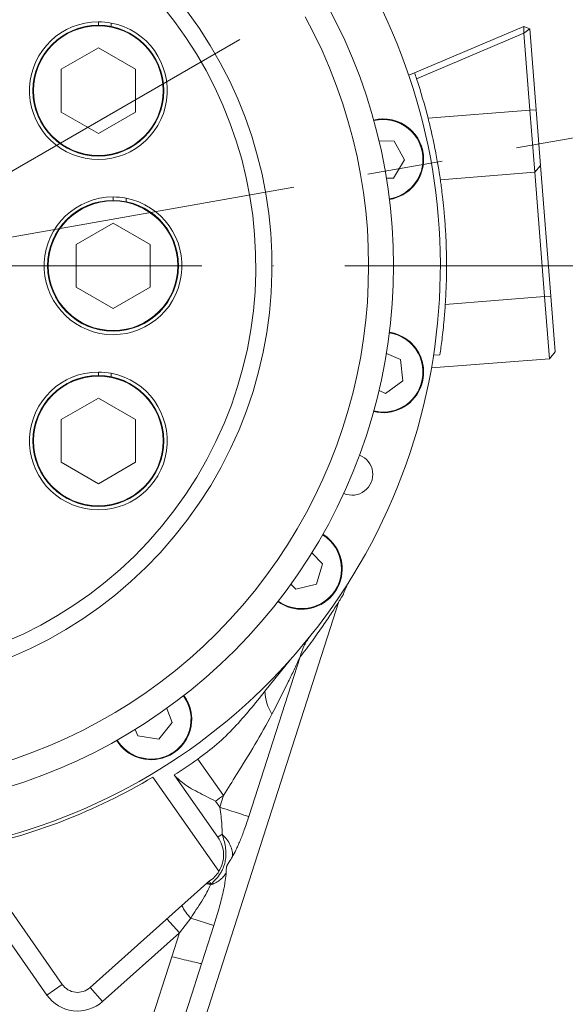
# Model space of a CAD drawing. Header units: millimetres. Extents: x -46 to 5160, y -5105 to -1541.
# Tile 10 of 104: x 988 to 1076, y -3235 to -3077. Entities that reach past the tile are written whole.
import ezdxf

# ---------------------------------------------------------------- set-up
doc = ezdxf.new("R2010")
doc.units = ezdxf.units.MM
doc.header["$LTSCALE"] = 0.3175
doc.linetypes.add('ACAD_ISO10W100', pattern=[18, 12, -3, 0, -3])
doc.linetypes.add('CENTER2', pattern=[28.574999, 19.049999, -3.175, 3.175, -3.175])
for name, color, linetype, lineweight in [('1轮廓实线层', 7, 'Continuous', 18), ('7标注层', 4, 'Continuous', 13), ('中心线', 4, 'ACAD_ISO10W100', 20), ('细点划线', 6, 'CENTER2', 18)]:
    doc.layers.add(name, color=color, linetype=linetype, lineweight=lineweight)
doc.styles.add('标准汉字', font='gbenor.shx', dxfattribs={"bigfont": 'gbcbig.shx'})
doc.dimstyles.new('M1：10', dxfattribs={"dimscale": 10, "dimtxt": 3.5, "dimasz": 2.5, "dimexe": 2, "dimexo": 0, "dimgap": 1.5, "dimtad": 1, "dimdec": 4, "dimdsep": 46, "dimtxsty": '标准汉字', "dimcen": 5, "dimdle": 5, "dimclrd": 1, "dimclre": 1, "dimclrt": 256, "dimadec": 4, "dimazin": 2, "dimtfac": 1, "dimtdec": 4, "dimtmove": 0, "dimatfit": 3, "dimfxl": 1, "dimtolj": 1, "dimarcsym": 0})

# ---------------------------------------------------------------- blocks, each defined once
blk = doc.blocks.new('*D3')
at = {"layer": '7标注层', "color": 1, "lineweight": -2, "ltscale": 12, "transparency": 16777216}
for p, q in [((2294.32, -3098.45), (2294.32, -3828.98)), ((805.65, -3585.71), (805.65, -3828.98)), ((830.65, -3808.98), (2269.32, -3808.98))]:
    blk.add_line(p, q, dxfattribs=at)
at = {"layer": '7标注层', "color": 1, "transparency": 16777216}
for points in [[(830.65, -3804.81), (830.65, -3813.14), (805.65, -3808.98)], [(2269.32, -3813.14), (2269.32, -3804.81), (2294.32, -3808.98)]]:
    blk.add_solid(points, dxfattribs=at)
at = {"layer": 'Defpoints', "color": 0, "transparency": 16777216}
for p in [(2294.32, -3098.45), (805.65, -3585.71), (2294.32, -3808.98)]:
    blk.add_point(p, dxfattribs=at)
at = {"layer": '7标注层', "transparency": 16777216, "insert": (1549.99, -3776.48), "char_height": 35, "attachment_point": 5, "style": '标准汉字'}
blk.add_mtext('\\A1;1488.7', dxfattribs=at)
blk = doc.blocks.new('*D14')
at = {"layer": '7标注层', "color": 1, "lineweight": -2, "ltscale": 12, "transparency": 16777216}
blk.add_arc((960.65, -3116.07), 259.48, 15.5224, 84.4776, dxfattribs=at)
at = {"layer": '7标注层', "color": 1, "transparency": 16777216}
for points in [[(985.82, -2853.63), (985.42, -2861.95), (960.65, -2856.59)], [(1206.6, -3047.55), (1214.73, -3045.71), (1216.19, -3071.01)]]:
    blk.add_solid(points, dxfattribs=at)
at = {"layer": 'Defpoints', "color": 0, "transparency": 16777216}
for p in [(960.65, -2413.51), (1127.44, -2917.29), (1565.32, -3009.45), (960.65, -3116.07), (960.65, -3228.32)]:
    blk.add_point(p, dxfattribs=at)
at = {"layer": '7标注层', "transparency": 16777216, "insert": (1148.33, -2892.4), "char_height": 35, "attachment_point": 5, "rotation": 320, "style": '标准汉字'}
blk.add_mtext('\\A1;80%%d', dxfattribs=at)
blk = doc.blocks.new('*D17')
at = {"layer": '7标注层', "color": 1, "lineweight": -2, "ltscale": 12, "transparency": 16777216}
for start, end in [(75, 90), (93.5632, 97.1263), (67.8737, 71.4368)]:
    blk.add_arc((960.65, -3116.07), 402.07, start, end, dxfattribs=at)
at = {"layer": '7标注层', "color": 1, "transparency": 16777216}
for points in [[(935.79, -2718.94), (935.53, -2710.61), (960.65, -2714)], [(1089.85, -2730.93), (1087.45, -2738.91), (1064.71, -2727.7)]]:
    blk.add_solid(points, dxfattribs=at)
at = {"layer": 'Defpoints', "color": 0, "transparency": 16777216}
for p in [(960.65, -2413.51), (1119.55, -2523.04), (1013.13, -2717.44), (960.65, -3116.07), (960.65, -3228.32)]:
    blk.add_point(p, dxfattribs=at)
at = {"layer": '7标注层', "transparency": 16777216, "insert": (1017.37, -2685.22), "char_height": 35, "attachment_point": 5, "rotation": 352.5, "style": '标准汉字'}
blk.add_mtext('\\A1;15%%d', dxfattribs=at)
blk = doc.blocks.new('*D18')
at = {"layer": '7标注层', "color": 1, "lineweight": -2, "ltscale": 12, "transparency": 16777216}
blk.add_arc((960.65, -3116.07), 349.91, 34.0944, 85.9056, dxfattribs=at)
at = {"layer": '7标注层', "color": 1, "transparency": 16777216}
for points in [[(985.78, -2762.88), (985.49, -2771.21), (960.65, -2766.15)], [(1246.89, -2922.13), (1253.95, -2917.71), (1263.68, -2941.11)]]:
    blk.add_solid(points, dxfattribs=at)
at = {"layer": 'Defpoints', "color": 0, "transparency": 16777216}
for p in [(960.65, -2413.51), (1492.37, -2809.08), (1135.61, -2813.03), (960.65, -3116.07), (960.65, -3228.32)]:
    blk.add_point(p, dxfattribs=at)
at = {"layer": '7标注层', "transparency": 16777216, "insert": (1151.86, -2784.89), "char_height": 35, "attachment_point": 5, "rotation": 330, "style": '标准汉字'}
blk.add_mtext('\\A1;60%%d', dxfattribs=at)

msp = doc.modelspace()

# ---------------------------------------------------------------- linework, layer by layer
at = {"layer": '1轮廓实线层', "linetype": 'Continuous', "ltscale": 12}
for p, q in [((1000.78888, -3076.91117), (1000.78888, -3077.46117)), ((1002.86734, -3077.66894), (1002.86734, -3077.10841)), ((1051.51878, -3085.09962), (1069.02358, -3077.66927)), ((1069.05615, -3078.7418), (1051.83737, -3086.05074)), ((1069.02358, -3077.66927), (1069.05615, -3078.7418)), ((1069.02358, -3077.66927), (1070.00607, -3078.06622)), ((1069.05615, -3078.7418), (1070.00607, -3078.06622)), ((1070.02823, -3091.09319), (1069.05615, -3078.7418)), ((1070.00607, -3078.06622), (1071.02514, -3091.01473)), ((1000.78888, -3081.10117), (994.84794, -3084.53117)), ((1006.72981, -3084.53117), (1000.78888, -3081.10117)), ((994.84794, -3084.53117), (994.84794, -3091.39117)), ((1006.72981, -3091.39117), (1006.72981, -3084.53117)), ((1050.59579, -3085.4914), (1051.51878, -3085.09962)), ((994.84794, -3091.39117), (1000.78888, -3094.82117)), ((1000.78888, -3094.82117), (1006.72981, -3091.39117)), ((1053.68234, -3092.37964), (1070.02823, -3091.09319)), ((1070.02823, -3091.09319), (1071.02514, -3091.01473)), ((1070.81282, -3101.06236), (1070.02823, -3091.09319)), ((1071.02514, -3091.01473), (1071.73127, -3099.98699)), ((1048.24762, -3096.06311), (1045.821, -3096.01092)), ((1049.89835, -3099.06977), (1048.24762, -3096.06311)), ((1048.11987, -3102.00267), (1049.89835, -3099.06977)), ((1070.81282, -3101.06236), (1055.6518, -3102.25556)), ((1071.73127, -3099.98699), (1070.81282, -3101.06236)), ((1072.382, -3121.00071), (1070.81282, -3101.06236)), ((1071.73127, -3099.98699), (1073.37892, -3120.92225)), ((1047.00892, -3101.97878), (1048.11987, -3102.00267)), ((1003.15043, -3105.01642), (1003.15043, -3105.56642)), ((1005.22889, -3105.77419), (1005.22889, -3105.21365)), ((1003.15043, -3109.20642), (997.20949, -3112.63642)), ((1009.09136, -3112.63642), (1003.15043, -3109.20642)), ((997.20949, -3112.63642), (997.20949, -3119.49642)), ((1009.09136, -3119.49642), (1009.09136, -3112.63642)), ((997.20949, -3119.49642), (1003.15043, -3122.92642)), ((1003.15043, -3122.92642), (1009.09136, -3119.49642)), ((1072.382, -3121.00071), (1056.45078, -3122.25452)), ((1073.37892, -3120.92225), (1072.382, -3121.00071)), ((1073.16659, -3130.96988), (1072.382, -3121.00071)), ((1073.37892, -3120.92225), (1074.08505, -3129.89451)), ((1049.23461, -3131.10777), (1047.01269, -3130.13092)), ((1049.60909, -3134.51727), (1049.23461, -3131.10777)), ((1073.16659, -3130.96988), (1054.22516, -3132.46061)), ((1054.55857, -3130.42818), (1055.58223, -3130.34762)), ((1074.08505, -3129.89451), (1073.16659, -3130.96988)), ((1000.78888, -3133.12166), (1000.78888, -3133.67166)), ((1002.86734, -3133.87943), (1002.86734, -3133.3189)), ((1046.84361, -3136.54632), (1049.60909, -3134.51727)), ((1045.82637, -3136.0991), (1046.84361, -3136.54632)), ((1000.78888, -3137.31166), (994.84794, -3140.74166)), ((1006.72981, -3140.74166), (1000.78888, -3137.31166)), ((994.84794, -3140.74166), (994.84794, -3147.60166)), ((1006.72981, -3147.60166), (1006.72981, -3140.74166)), ((994.84794, -3147.60166), (1000.78888, -3151.03166)), ((1000.78888, -3151.03166), (1006.72981, -3147.60166)), ((1036.73547, -3163.86251), (1035.0565, -3162.10973)), ((1035.77668, -3167.15578), (1036.73547, -3163.86251)), ((1031.67656, -3167.16963), (1032.44523, -3167.97208)), ((1032.44523, -3167.97208), (1035.77668, -3167.15578)), ((989.20124, -3326.08092), (1039.3927, -3169.9297)), ((1033.16742, -3178.8333), (1024.9332, -3204.45085)), ((1027.51388, -3184.32807), (1031.61364, -3179.22671)), ((1012.65307, -3189.34074), (1011.77266, -3187.07886)), ((1010.50698, -3192.01641), (1012.65307, -3189.34074)), ((1006.71367, -3190.46015), (1007.11674, -3191.49568)), ((1007.11674, -3191.49568), (1010.50698, -3192.01641)), ((1020.87587, -3201.05627), (1016.74689, -3195.22947)), ((1020.13894, -3213.22894), (1009.54557, -3198.10004)), ((1013.06152, -3197.88512), (1012.97531, -3197.77143)), ((1013.05876, -3197.88706), (1012.97532, -3197.77143)), ((1013.05876, -3197.88706), (1013.06152, -3197.88512)), ((1019.96793, -3207.75439), (1013.05876, -3197.88706)), ((1019.5752, -3201.96316), (1020.26686, -3202.95096)), ((1020.87587, -3201.05627), (1020.26686, -3202.95096)), ((1019.96793, -3207.75439), (1020.63403, -3207.28798)), ((979.7761, -3209.63168), (994.99486, -3231.36633)), ((999.45232, -3231.88166), (1018.19467, -3215.11792)), ((1018.86627, -3215.2861), (1018.77285, -3215.40913)), ((1011.79842, -3220.83892), (1013.79843, -3223.07499)), ((1015.62252, -3220.73474), (1013.79843, -3223.07499)), ((1019.31807, -3221.9226), (1015.62252, -3220.73474)), ((992.5374, -3233.08706), (984.68394, -3221.87115)), ((1019.31736, -3221.92237), (1016.43228, -3230.89817)), ((1013.79843, -3223.07499), (1001.45233, -3234.11773)), ((1013.79843, -3223.07499), (1012.56025, -3226.92709)), ((997.38591, -3274.13615), (1012.56025, -3226.92709)), ((1016.42991, -3230.89741), (1017.34027, -3228.06519)), ((994.99486, -3231.36633), (992.5374, -3233.08706)), ((999.45232, -3231.88166), (1001.45233, -3234.11773)), ((1016.25199, -3231.44975), (1003.59921, -3270.81387)), ((1016.42949, -3230.89872), (1016.25199, -3231.44975)), ((1016.43299, -3230.8984), (1016.25235, -3231.44988)), ((1016.43299, -3230.8984), (1016.42991, -3230.89741))]:
    msp.add_line(p, q, dxfattribs=at)
at = {"layer": '1轮廓实线层', "linetype": 'Continuous', "lineweight": 0, "ltscale": 12}
for points in [[(1047.80307, -3092.63436), (1046.30002, -3092.49822), (1044.96514, -3092.67241)], [(1050.13603, -3127.76989), (1048.79949, -3127.06892), (1047.49956, -3126.71902)], [(1038.84562, -3161.12368), (1037.87907, -3159.96459), (1036.81199, -3159.14386)], [(1015.6507, -3187.6179), (1015.20129, -3186.17716), (1014.52952, -3185.01055)], [(1018.04822, -3215.24891), (1018.09798, -3215.21748), (1018.1604, -3215.20077), (1018.23508, -3215.1989), (1018.32155, -3215.21187), (1018.41922, -3215.23961), (1018.52748, -3215.28193), (1018.64561, -3215.33857), (1018.77285, -3215.40914)]]:
    msp.add_lwpolyline(points, dxfattribs=at)
at = {"layer": '1轮廓实线层', "linetype": 'Continuous', "ltscale": 12}
for centre, radius in [((1000.78888, -3087.96117), 10.5), ((1000.78888, -3087.96117), 10.4), ((1003.15043, -3116.06642), 10.5), ((1003.15043, -3116.06642), 10.4), ((1000.78888, -3144.17166), 10.5), ((1000.78888, -3144.17166), 10.4)]:
    msp.add_circle(centre, radius, dxfattribs=at)
at = {"layer": '1轮廓实线层', "linetype": 'Continuous', "lineweight": 0, "ltscale": 12}
for centre, radius, start, end in [((960.65043, -3116.06642), 95, 258.75, 47.7945), ((960.65043, -3116.06642), 68, 62.768894, 53.6408662), ((960.65043, -3116.06642), 65.40192, 62.7686127, 53.6410968), ((960.65043, -3116.06642), 87.5, 193, 28.5975359), ((960.65043, -3116.06642), 83.5, 193, 28.5975359), ((1000.78888, -3087.96117), 11.05, 90, 79.1583094), ((1000.78888, -3087.96117), 11.05, 79.1583094, 90), ((960.65043, -3116.06642), 96, 18.2198082, 18.8184717), ((960.65043, -3116.06642), 96, 14.2845252, 18.2198082), ((1046.46914, -3098.99602), 6.5, 358.7678325, 103.3786186), ((1046.46914, -3098.99602), 6.4, 358.7678325, 103.3458559), ((1046.46914, -3098.99602), 6.5, 358.7678325, 78.1576196), ((1046.46914, -3098.99602), 6.4, 279.1541441, 358.7678325), ((1046.46914, -3098.99602), 6.5, 279.1213814, 358.7678325), ((1003.15043, -3116.06642), 11.05, 90, 79.1583094), ((1003.15043, -3116.06642), 11.05, 79.1583094, 90), ((1046.46914, -3133.13682), 6.4, 336.2678325, 80.8458559), ((1046.46914, -3133.13682), 6.5, 336.2678325, 80.8786186), ((1046.46914, -3133.13682), 6.5, 336.2678325, 55.6576196), ((1000.78888, -3144.17166), 11.05, 90, 79.1583094), ((1000.78888, -3144.17166), 11.05, 79.1583094, 90), ((1046.46914, -3133.13682), 6.5, 256.6213814, 336.2678325), ((1046.46914, -3133.13682), 6.4, 256.6541441, 336.2678325), ((1041.48989, -3149.55122), 3.3235, 246.4118059, 68.5881941), ((1033.40402, -3164.67881), 6.4, 313.7678325, 58.3458559), ((1033.40402, -3164.67881), 6.5, 313.7678325, 58.3786186), ((1033.40402, -3164.67881), 6.5, 313.7678325, 33.1576196), ((1033.40402, -3164.67881), 6.5, 234.1213814, 313.7678325), ((1033.40402, -3164.67881), 6.4, 234.1541441, 313.7678325), ((1009.26282, -3188.82001), 6.4, 291.2678325, 35.8458559), ((1009.26282, -3188.82001), 6.5, 291.2678325, 35.8786186), ((1034.93161, -3184.08618), 7.42167, 181.8677001, 211.9938447), ((1009.26282, -3188.82001), 6.5, 291.2678325, 10.6576196), ((1009.26282, -3188.82001), 6.5, 211.6213814, 291.2678325), ((1009.26282, -3188.82001), 6.4, 211.6541441, 291.2678325), ((960.65043, -3116.06642), 97.02372, 302.6359962, 305.3221203), ((960.65043, -3116.06642), 95.5, 281.5526775, 300.7965396), ((960.65043, -3116.06642), 104.16515, 304.4499441, 305.3221204), ((1015.87217, -3210.62227), 5, 302.7049017, 328.5781785), ((1020.19467, -3217.35398), 3, 122.7049017, 131.8104442), ((1019.54311, -3216.50836), 5.76484, 202.1944479, 227.1494661), ((997.45232, -3229.6456), 3, 215, 311.8104442), ((997.45232, -3229.6456), 6, 215, 311.8104442)]:
    msp.add_arc(centre, radius, start, end, dxfattribs=at)
at = {"layer": '1轮廓实线层', "linetype": 'Continuous', "ltscale": 12}
for points, knots in [([(1055.6518, -3102.25556), (1055.63624, -3102.14642), (1055.60512, -3101.92815), (1055.34342, -3100.22845), (1054.89779, -3097.73651), (1054.31989, -3094.96108), (1053.86701, -3093.12735), (1053.68234, -3092.37964)], [0, 0, 0, 0, 42544.278290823, 85089.198075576, 127616.193603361, 170177.142427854, 199480.073868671, 199480.073868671, 199480.073868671, 199480.073868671]), ([(1056.45078, -3122.25452), (1056.5107, -3121.14627), (1056.63055, -3118.92985), (1056.66624, -3115.68748), (1056.60327, -3112.63005), (1056.46032, -3109.83655), (1056.26692, -3107.39899), (1056.05674, -3105.35576), (1055.86682, -3103.79793), (1055.69441, -3102.54289), (1055.66755, -3102.36177), (1055.6518, -3102.25556)], [0, 0, 0, 0, 36683.670544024, 73364.713413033, 110054.010746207, 146744.71396985, 183375.309386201, 220007.457815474, 257023.789471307, 294039.95851056, 346532.608987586, 346532.608987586, 346532.608987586, 346532.608987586]), ([(1055.58223, -3130.34762), (1055.69532, -3129.56326), (1055.92146, -3127.99483), (1056.24888, -3125.04615), (1056.39111, -3123.07956), (1056.45078, -3122.25452)], [0, 0, 0, 0, 46132.934427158, 92249.819542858, 125580.435785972, 125580.435785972, 125580.435785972, 125580.435785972]), ([(1040.09763, -3168.79019), (1040.1211, -3168.70937), (1040.21885, -3168.37282), (1040.43005, -3167.87663), (1040.6775, -3167.35602), (1040.84733, -3167.04227), (1040.94363, -3166.8735), (1041.01264, -3166.75674), (1041.06229, -3166.6752), (1041.08138, -3166.6448), (1041.07511, -3166.65473), (1041.07376, -3166.65687)], [0, 0, 0, 0, 19694.201082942, 82007.762940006, 126555.061178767, 157254.607918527, 179346.548019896, 205519.965980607, 249626.115588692, 324819.353238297, 345464.350908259, 345464.350908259, 345464.350908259, 345464.350908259]), ([(1041.10697, -3166.5813), (1041.12505, -3166.55241), (1041.17198, -3166.47744), (1041.13614, -3166.53749), (1040.99657, -3166.75613), (1040.98256, -3166.77808)], [0, 0, 0, 0, 45199.765350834, 117277.508153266, 125324.012464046, 125324.012464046, 125324.012464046, 125324.012464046]), ([(1040.08845, -3168.78743), (1040.08186, -3168.79817), (1040.06661, -3168.82299), (1039.79674, -3169.26475), (1039.24786, -3170.14847), (1038.29889, -3171.63858), (1036.87364, -3173.7728), (1035.1748, -3176.19206), (1033.83642, -3177.95337), (1033.16715, -3178.83412)], [0, 0, 0, 0, 22836.598048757, 52810.21252086, 82792.651749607, 129556.525261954, 176358.867094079, 224197.324181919, 272046.88199504, 272046.88199504, 272046.88199504, 272046.88199504]), ([(1033.16787, -3178.83435), (1033.33084, -3178.23994), (1033.65677, -3177.0512), (1034.35628, -3176.06423), (1034.70602, -3175.57078)], [0, 0, 0, 0, 47423.633768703, 94842.371461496, 94842.371461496, 94842.371461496, 94842.371461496]), ([(1033.16839, -3178.83271), (1033.06819, -3179.04623), (1032.69372, -3179.84419), (1031.96915, -3181.36389), (1030.58553, -3184.21205), (1029.4436, -3186.44304), (1028.63725, -3188.01839)], [0, 0, 0, 0, 12776.472654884, 47747.251750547, 83135.595010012, 168165.955529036, 168165.955529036, 168165.955529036, 168165.955529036]), ([(1027.51388, -3184.32807), (1025.92909, -3186.31111), (1023.535, -3189.30683), (1019.84311, -3192.88075), (1017.7788, -3194.44669), (1016.74689, -3195.22947)], [0, 0, 0, 0, 61960.80042734, 93601.758923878, 125227.59155447, 125227.59155447, 125227.59155447, 125227.59155447]), ([(1028.63725, -3188.01839), (1027.74603, -3189.64848), (1025.95962, -3192.9159), (1023.26388, -3197.21303), (1021.57211, -3199.93575), (1020.87587, -3201.05627)], [0, 0, 0, 0, 46244.884855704, 92695.028892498, 125180.755060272, 125180.755060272, 125180.755060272, 125180.755060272]), ([(1019.5752, -3201.96316), (1019.56923, -3201.96019), (1018.61584, -3201.48658), (1016.73378, -3200.53449), (1014.37872, -3199.21588), (1013.4355, -3198.26295), (1013.06152, -3197.88512)], [0, 0, 0, 0, 399.22586922, 63746.367842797, 126690.522251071, 168044.260149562, 168044.260149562, 168044.260149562, 168044.260149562]), ([(1020.26686, -3202.95096), (1020.40831, -3203.91519), (1020.62991, -3205.42587), (1020.63294, -3206.79333), (1020.63403, -3207.28798)], [0, 0, 0, 0, 60453.625944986, 94714.794855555, 94714.794855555, 94714.794855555, 94714.794855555]), ([(1024.93392, -3204.45108), (1024.77967, -3204.4015), (1024.46162, -3204.29927), (1023.34022, -3203.93883), (1021.88487, -3203.47103), (1020.79529, -3203.12081), (1020.26686, -3202.95096)], [0, 0, 0, 0, 40731.024854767, 83984.108785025, 127237.193223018, 167968.219347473, 167968.219347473, 167968.219347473, 167968.219347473]), ([(1024.9332, -3204.45085), (1024.69608, -3205.16264), (1024.25009, -3206.50143), (1023.64529, -3208.05391), (1023.18934, -3209.1105), (1022.78041, -3209.99954), (1022.48657, -3210.53494), (1022.30056, -3210.87385)], [0, 0, 0, 0, 58633.99116569, 110283.504049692, 134662.277319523, 158020.177986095, 198305.804612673, 198305.804612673, 198305.804612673, 198305.804612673]), ([(1020.63403, -3207.28798), (1020.73721, -3207.59891), (1020.95658, -3208.25995), (1021.19274, -3209.28254), (1021.28017, -3210.32092), (1021.21444, -3211.25798), (1021.05369, -3211.98998), (1020.87386, -3212.52882), (1020.67669, -3213.00053), (1020.14621, -3214.0267), (1019.42788, -3214.73338), (1018.86619, -3215.28597)], [0, 0, 0, 0, 39626.18085874, 84245.259414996, 123586.087209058, 161354.008745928, 193463.791563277, 210676.758297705, 227501.08137874, 253068.149428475, 344746.384211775, 344746.384211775, 344746.384211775, 344746.384211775]), ([(1020.13894, -3213.22894), (1020.35233, -3212.80503), (1020.78841, -3211.93876), (1020.93469, -3210.46414), (1020.69666, -3209.00151), (1020.20737, -3208.16415), (1019.96793, -3207.75439)], [0, 0, 0, 0, 41083.177905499, 83954.279297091, 126825.380688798, 167908.558594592, 167908.558594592, 167908.558594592, 167908.558594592]), ([(1022.30114, -3210.87403), (1022.30595, -3210.58209), (1022.31572, -3209.98963), (1021.98908, -3209.04038), (1021.44115, -3208.10838), (1020.90046, -3207.55879), (1020.63403, -3207.28798)], [0, 0, 0, 0, 41371.717629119, 83958.853222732, 126545.989266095, 167917.708066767, 167917.708066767, 167917.708066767, 167917.708066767]), ([(1022.30114, -3210.87403), (1022.12599, -3211.16867), (1021.8461, -3211.63952), (1021.5486, -3212.02518), (1021.41485, -3212.33455), (1021.38894, -3212.41223), (1021.36664, -3212.49199), (1021.3454, -3212.59925), (1021.30443, -3212.95449), (1021.29959, -3213.21619), (1021.2954, -3213.44345)], [0, 0, 0, 0, 115984.871056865, 185351.972942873, 195193.35890478, 199719.112820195, 204317.453756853, 214682.692426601, 227797.36251995, 314326.638077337, 314326.638077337, 314326.638077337, 314326.638077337]), ([(1021.2954, -3213.44345), (1021.15476, -3213.6692), (1020.87505, -3214.11821), (1020.24412, -3214.68058), (1019.53998, -3215.12151), (1019.01458, -3215.3185), (1018.77285, -3215.40913)], [0, 0, 0, 0, 44576.939403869, 88661.726086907, 131427.177438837, 167871.184385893, 167871.184385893, 167871.184385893, 167871.184385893]), ([(1021.29488, -3213.44328), (1021.25911, -3213.84893), (1021.17861, -3214.76184), (1020.78865, -3216.70933), (1020.17298, -3219.16118), (1019.60686, -3220.98812), (1019.31736, -3221.92237)], [0, 0, 0, 0, 30206.846744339, 67981.0995825, 116779.297682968, 167848.372382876, 167848.372382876, 167848.372382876, 167848.372382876]), ([(1018.27679, -3215.07941), (1018.34945, -3215.07953), (1018.49462, -3215.07977), (1018.74247, -3215.21736), (1018.86627, -3215.2861)], [0, 0, 0, 0, 47376.082570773, 94660.719245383, 94660.719245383, 94660.719245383, 94660.719245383]), ([(1018.77285, -3215.40913), (1018.59412, -3215.79428), (1018.212, -3216.61773), (1017.10688, -3218.43571), (1016.21174, -3219.82214), (1015.62252, -3220.73474)], [0, 0, 0, 0, 28875.151714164, 61734.760941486, 125022.003964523, 125022.003964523, 125022.003964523, 125022.003964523]), ([(1017.34027, -3228.06519), (1017.17392, -3228.02558), (1016.8412, -3227.94636), (1015.69715, -3227.67397), (1014.22843, -3227.32428), (1013.11596, -3227.0594), (1012.56025, -3226.92709)], [0, 0, 0, 0, 41951.882119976, 83909.913409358, 125871.843881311, 167754.731151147, 167754.731151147, 167754.731151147, 167754.731151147])]:
    msp.add_open_spline(points, degree=3, knots=knots, dxfattribs=at)
msp.add_open_spline([(1018.57374, -3214.82959), (1018.58675, -3214.84999), (1018.61277, -3214.89079), (1018.78177, -3215.15433), (1018.86627, -3215.2861)], degree=3, dxfattribs=at)
at = {"layer": '中心线', "ltscale": 12}
msp.add_line((834.2899, -3116.06642), (1086.78757, -3116.06642), dxfattribs=at)
at = {"layer": '细点划线', "color": 2, "ltscale": 12}
for q in [(1492.36644, -2809.08004), (1565.32239, -3009.44644)]:
    msp.add_line((960.65043, -3116.06642), q, dxfattribs=at)

# ---------------------------------------------------------------- dimensions: what is measured, and where the dimension line sits
at = {"layer": '7标注层', "ltscale": 12}
for base, line1, picture, middle in [((1013.13068, -2717.43936), ((960.65043, -3116.06642), (1119.55122, -2523.04058)), '*D17', (1017.37278, -2685.2174)), ((1127.44021, -2917.2941), ((960.65043, -3116.06642), (1565.32239, -3009.44644)), '*D14', (1148.3308, -2892.39766)), ((1135.60748, -2813.03192), ((960.65043, -3116.06642), (1492.36644, -2809.08004)), '*D18', (1151.85748, -2784.88609))]:
    dim = msp.add_angular_dim_2l(base=base, line1=line1, line2=((960.65043, -2413.50594), (960.65043, -3228.31525)), dimstyle='M1：10', override={"dimtad": 1, "dimtih": 0, "dimtoh": 0, "dimsah": 1, "dimtzin": 8}, dxfattribs=at)
    dim.commit()
    dim.dimension.update_dxf_attribs({"geometry": picture, "text_midpoint": middle})
dim = msp.add_linear_dim(base=(2294.32158, -3808.97669), p1=(805.65043, -3585.70958), p2=(2294.32158, -3098.44644), dimstyle='M1：10', override={"dimdec": 1, "dimsah": 1, "dimtzin": 8}, dxfattribs=at)
dim.commit()
dim.dimension.update_dxf_attribs({"geometry": '*D3', "text_midpoint": (1549.986, -3776.47669)})

doc.saveas('drawing.dxf')
